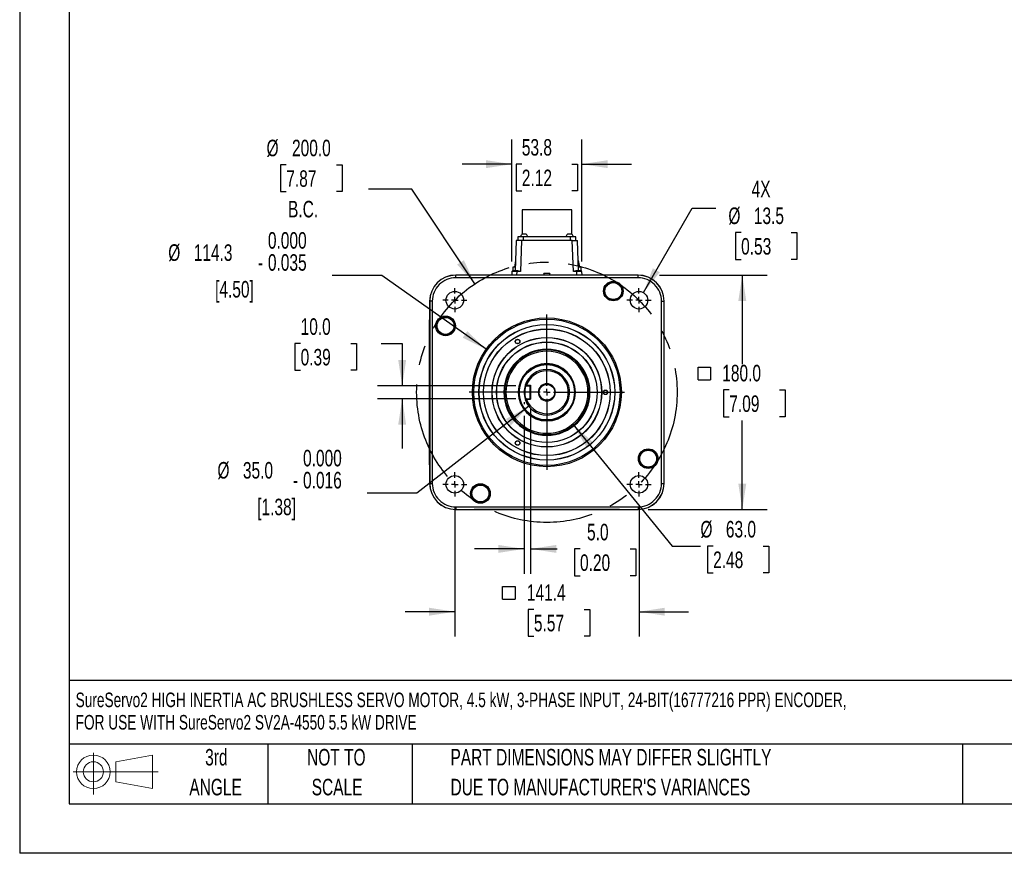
# Model space of a CAD drawing. Header units: millimetres. Extents: x 0 to 1676, y 0 to 1295.
# Tile 1 of 7: x 0 to 756, y 0 to 640. Entities that reach past the tile are written whole.
import ezdxf

# ---------------------------------------------------------------- set-up
doc = ezdxf.new("R2010")
doc.units = ezdxf.units.MM
doc.header["$LTSCALE"] = 6
doc.linetypes.add('CENTERX2', pattern=[20.32, 12.7, -2.54, 2.54, -2.54])
doc.layers.add('CENTER', color=40, linetype='CENTERX2')
doc.layers.add('SLD-DEFPOINTS', color=7, linetype='Continuous')
doc.layers.add('DIMENSIONS', color=140, linetype='Continuous', lineweight=25)
doc.layers.add('TEXT', color=140, linetype='Continuous', lineweight=25)
doc.styles.add('SLDTEXTSTYLE0', font='TXT', dxfattribs={"width": 0.7})
doc.dimstyles.new('SLDDIMSTYLE0', dxfattribs={"dimtxt": 12.948047, "dimasz": 19.812, "dimexe": 0, "dimexo": 0.0625, "dimgap": 3.237012, "dimtad": 0, "dimtih": 1, "dimtoh": 1, "dimrnd": 1e-09, "dimzin": 4, "dimdsep": 46, "dimtxsty": 'SLDTEXTSTYLE0', "dimsah": 1, "dimcen": 0, "dimadec": 0, "dimazin": 1, "dimtfac": 1, "dimtofl": 0, "dimtmove": 0, "dimatfit": 3, "dimfxl": 0, "dimfrac": 2, "dimtolj": 1, "dimtzin": 12, "dimarcsym": 0})
doc.dimstyles.new('SLDDIMSTYLE1', dxfattribs={"dimtxt": 12.948047, "dimasz": 19.812, "dimexe": 0, "dimexo": 0.0625, "dimgap": 3.237012, "dimtad": 0, "dimtih": 1, "dimtoh": 1, "dimrnd": 1e-09, "dimzin": 4, "dimdsep": 46, "dimtxsty": 'SLDTEXTSTYLE0', "dimsah": 1, "dimcen": 0.09, "dimadec": 0, "dimazin": 1, "dimtfac": 1, "dimtmove": 0, "dimatfit": 0, "dimfxl": 0, "dimfrac": 2, "dimtolj": 1, "dimtzin": 12, "dimarcsym": 0})
doc.dimstyles.new('SLDDIMSTYLE2', dxfattribs={"dimtxt": 12.948047, "dimasz": 19.812, "dimexe": 0, "dimexo": 0.0625, "dimgap": 3.237012, "dimtad": 0, "dimtih": 1, "dimtoh": 1, "dimrnd": 1e-09, "dimzin": 12, "dimdsep": 46, "dimtxsty": 'SLDTEXTSTYLE0', "dimsah": 1, "dimcen": 0.09, "dimadec": 0, "dimazin": 3, "dimtfac": 1, "dimtmove": 0, "dimatfit": 0, "dimfxl": 0, "dimfrac": 2, "dimtolj": 1, "dimtzin": 12, "dimarcsym": 0})
doc.dimstyles.new('SLDDIMSTYLE3', dxfattribs={"dimtxt": 12.948047, "dimasz": 19.812, "dimexe": 0, "dimexo": 0.0625, "dimgap": 3.237012, "dimtad": 0, "dimtih": 1, "dimtoh": 1, "dimrnd": 1e-09, "dimzin": 4, "dimdsep": 46, "dimtxsty": 'SLDTEXTSTYLE0', "dimsah": 1, "dimcen": 0, "dimadec": 0, "dimazin": 1, "dimtfac": 1, "dimtofl": 0, "dimtmove": 0, "dimatfit": 3, "dimfxl": 0, "dimfrac": 2, "dimtolj": 1, "dimtzin": 12, "dimarcsym": 0})
doc.dimstyles.new('SLDDIMSTYLE4', dxfattribs={"dimtxt": 12.948047, "dimasz": 19.812, "dimexe": 0, "dimexo": 0.0625, "dimgap": 3.237012, "dimtad": 0, "dimtih": 1, "dimtoh": 1, "dimrnd": 1e-09, "dimzin": 4, "dimdsep": 46, "dimtxsty": 'SLDTEXTSTYLE0', "dimsah": 1, "dimcen": 0.09, "dimadec": 0, "dimazin": 1, "dimtfac": 1, "dimtofl": 0, "dimtmove": 0, "dimatfit": 3, "dimfxl": 0, "dimfrac": 2, "dimtolj": 1, "dimtzin": 12, "dimarcsym": 0})
doc.dimstyles.new('SLDDIMSTYLE5', dxfattribs={"dimtxt": 12.948047, "dimasz": 19.812, "dimexe": 0, "dimexo": 0.0625, "dimgap": 3.237012, "dimtad": 0, "dimtih": 1, "dimtoh": 1, "dimrnd": 1e-09, "dimzin": 12, "dimdsep": 46, "dimtxsty": 'SLDTEXTSTYLE0', "dimsah": 1, "dimcen": 0, "dimadec": 0, "dimazin": 3, "dimtfac": 1, "dimtofl": 0, "dimtmove": 0, "dimatfit": 3, "dimfxl": 0, "dimfrac": 2, "dimtolj": 1, "dimtzin": 12, "dimarcsym": 0})
doc.dimstyles.new('SLDDIMSTYLE6', dxfattribs={"dimtxt": 12.948047, "dimasz": 19.812, "dimexe": 0, "dimexo": 0.0625, "dimgap": 3.237012, "dimtad": 0, "dimtih": 1, "dimtoh": 1, "dimrnd": 1e-09, "dimzin": 4, "dimdsep": 46, "dimtxsty": 'SLDTEXTSTYLE0', "dimsah": 1, "dimcen": 0, "dimadec": 0, "dimazin": 1, "dimtol": 1, "dimtm": 0.016, "dimtfac": 1, "dimtdec": 3, "dimtofl": 0, "dimtmove": 0, "dimatfit": 3, "dimfxl": 0, "dimfrac": 2, "dimtolj": 1, "dimtzin": 0, "dimarcsym": 0})
doc.dimstyles.new('SLDDIMSTYLE7', dxfattribs={"dimtxt": 12.948047, "dimasz": 19.812, "dimexe": 0, "dimexo": 0.0625, "dimgap": 3.237012, "dimtad": 0, "dimtih": 1, "dimtoh": 1, "dimrnd": 1e-09, "dimzin": 12, "dimdsep": 46, "dimtxsty": 'SLDTEXTSTYLE0', "dimsah": 1, "dimcen": 0, "dimadec": 0, "dimazin": 3, "dimtol": 1, "dimtm": 0.035, "dimtfac": 1, "dimtdec": 3, "dimtofl": 0, "dimtmove": 0, "dimatfit": 3, "dimfxl": 0, "dimfrac": 2, "dimtolj": 1, "dimtzin": 0, "dimarcsym": 0})

# ---------------------------------------------------------------- blocks, each defined once
blk = doc.blocks.new('Block11')
at = {"color": 7, "linetype": 'Continuous', "lineweight": 18}
for p, q in [((15.53, 31.86), (15.53, 0)), ((32.88, 25), (61.05, 30.19)), ((32.88, 9.58), (32.88, 25)), ((61.05, 30.19), (61.05, 4.39)), ((0, 17.29), (65.24, 17.29)), ((32.88, 9.58), (61.05, 4.39))]:
    blk.add_line(p, q, dxfattribs=at)
for radius in [12.9, 7.71]:
    blk.add_circle((15.53, 17.29), radius, dxfattribs=at)
blk = doc.blocks.new('Block12')
at = {"layer": 'SLD-DEFPOINTS'}
blk.add_blockref('Block11', (0, 0), dxfattribs=at)
blk = doc.blocks.new('SW_NOTE_0')
at = {"layer": 'TEXT', "color": 0, "linetype": 'CENTERX2', "lineweight": 18, "attachment_point": 1, "style": 'SLDTEXTSTYLE0'}
for s, insert, char_height in [('SureServo2 HIGH INERTIA AC BRUSHLESS SERVO MOTOR, 4.5 kW, 3-PHASE INPUT, 24-BIT(16777216 PPR) ENCODER,', (0, 14.45), 11.20954), ('FOR USE WITH SureServo2 SV2A-4550 5.5 kW DRIVE', (0, -2.76), 11.2095)]:
    blk.add_mtext(s, dxfattribs=dict(at, insert=insert, char_height=char_height))
blk = doc.blocks.new('SW_NOTE_0_3')
at = {"layer": 'TEXT', "color": 0, "linetype": 'CENTERX2', "lineweight": 18, "char_height": 12.7, "attachment_point": 1, "style": 'SLDTEXTSTYLE0'}
for s, insert in [('PART DIMENSIONS MAY DIFFER SLIGHTLY', (0, 16.37)), ("DUE TO MANUFACTURER'S VARIANCES", (0, -6.56))]:
    blk.add_mtext(s, dxfattribs=dict(at, insert=insert))
blk = doc.blocks.new('SW_NOTE_0_4')
at = {"layer": 'TEXT', "color": 0, "linetype": 'CENTERX2', "lineweight": 18, "char_height": 12.7, "attachment_point": 2, "style": 'SLDTEXTSTYLE0'}
for s, insert in [('NOT TO', (31.55, 16.37)), ('SCALE', (32.13, -6.56))]:
    blk.add_mtext(s, dxfattribs=dict(at, insert=insert))
blk = doc.blocks.new('SW_NOTE_0_5')
at = {"layer": 'TEXT', "color": 0, "linetype": 'CENTERX2', "lineweight": 18, "char_height": 12.7, "attachment_point": 2, "style": 'SLDTEXTSTYLE0'}
for s, insert in [('3rd', (13.89, 16.37)), ('ANGLE', (13.31, -6.56))]:
    blk.add_mtext(s, dxfattribs=dict(at, insert=insert))
blk = doc.blocks.new('_D')
at = {"layer": 'DIMENSIONS'}
for p, q in [((204.67, 528.86), (200.32, 528.86)), ((200.32, 528.86), (200.32, 508.28)), ((243.15, 528.86), (247.49, 528.86)), ((247.49, 528.86), (247.49, 508.28)), ((200.32, 508.28), (204.67, 508.28)), ((247.49, 508.28), (243.15, 508.28)), ((301.17, 510.05), (267.83, 510.05)), ((349.4, 437.43), (301.17, 510.05))]:
    blk.add_line(p, q, dxfattribs=at)
blk.add_solid([(349.4, 437.43), (340.98, 455.62), (335.9, 452.25)], dxfattribs=at)
at = {"layer": 'DIMENSIONS', "char_height": 12.7, "attachment_point": 1, "style": 'SLDTEXTSTYLE0'}
for s, insert in [('%%c', (189.51, 548.13)), ('200.0', (209.06, 548.13)), ('7.87', (204.67, 524.65)), ('B.C.', (206.02, 501.17))]:
    blk.add_mtext(s, dxfattribs=dict(at, insert=insert))
blk = doc.blocks.new('_D_1')
at = {"layer": 'DIMENSIONS'}
for p, q in [((387.22, 346.52), (387.22, 345.12)), ((392.22, 341.73), (392.22, 214.79)), ((387.22, 335.97), (387.22, 214.79)), ((387.22, 233.84), (349.12, 233.84)), ((392.22, 233.84), (412.59, 233.84)), ((430.14, 233.84), (425.79, 233.84)), ((425.79, 233.84), (425.79, 213.26)), ((468.62, 233.84), (472.96, 233.84)), ((472.96, 233.84), (472.96, 213.26)), ((425.79, 213.26), (430.14, 213.26)), ((472.96, 213.26), (468.62, 213.26))]:
    blk.add_line(p, q, dxfattribs=at)
for points in [[(387.22, 233.84), (367.4, 236.89), (367.4, 230.79)], [(392.22, 233.84), (412.03, 230.79), (412.03, 236.89)]]:
    blk.add_solid(points, dxfattribs=at)
at = {"layer": 'DIMENSIONS', "char_height": 12.7, "attachment_point": 1, "style": 'SLDTEXTSTYLE0'}
for s, insert in [('5.0', (435.53, 253.11)), ('0.20', (430.14, 229.63))]:
    blk.add_mtext(s, dxfattribs=dict(at, insert=insert))
blk = doc.blocks.new('SW_SYMBOL_MOD_BOX')
at = {"layer": 'DIMENSIONS', "color": 0}
for p, q in [((1200, 1200), (1200, 4800)), ((1200, 4800), (4800, 4800)), ((4800, 4800), (4800, 1200)), ((1200, 1200), (4800, 1200))]:
    blk.add_line(p, q, dxfattribs=at)
blk = doc.blocks.new('_D_2')
at = {"layer": 'DIMENSIONS'}
for p, q in [((334.01, 266.52), (334.01, 166.54)), ((475.43, 266.52), (475.43, 166.54)), ((334.01, 185.59), (295.91, 185.59)), ((394.74, 187.41), (390.39, 187.41)), ((390.39, 187.41), (390.39, 166.84)), ((433.21, 187.41), (437.56, 187.41)), ((437.56, 187.41), (437.56, 166.84)), ((475.43, 185.59), (513.53, 185.59)), ((390.39, 166.84), (394.74, 166.84)), ((437.56, 166.84), (433.21, 166.84))]:
    blk.add_line(p, q, dxfattribs=at)
for points in [[(334.01, 185.59), (314.19, 188.64), (314.19, 182.54)], [(475.43, 185.59), (495.24, 182.54), (495.24, 188.64)]]:
    blk.add_solid(points, dxfattribs=at)
at = {"layer": 'DIMENSIONS', "xscale": 0.002688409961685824, "yscale": 0.002688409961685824, "zscale": 0.002688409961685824}
blk.add_blockref('SW_SYMBOL_MOD_BOX', (367.52, 192.03), dxfattribs=at)
at = {"layer": 'DIMENSIONS', "char_height": 12.7, "attachment_point": 1, "style": 'SLDTEXTSTYLE0'}
for s, insert in [('141.4', (389.35, 206.68)), ('5.57', (394.74, 183.21))]:
    blk.add_mtext(s, dxfattribs=dict(at, insert=insert))
blk = doc.blocks.new('_D_3')
at = {"layer": 'DIMENSIONS'}
for p, q in [((424.6, 329.71), (500.86, 236.05)), ((500.86, 236.05), (522.57, 236.05)), ((532.35, 236.05), (528, 236.05)), ((528, 236.05), (528, 215.47)), ((570.83, 236.05), (575.17, 236.05)), ((575.17, 236.05), (575.17, 215.47)), ((528, 215.47), (532.35, 215.47)), ((575.17, 215.47), (570.83, 215.47))]:
    blk.add_line(p, q, dxfattribs=at)
blk.add_solid([(424.6, 329.71), (434.75, 312.42), (439.48, 316.27)], dxfattribs=at)
at = {"layer": 'DIMENSIONS', "char_height": 12.7, "attachment_point": 1, "style": 'SLDTEXTSTYLE0'}
for s, insert in [('%%c', (522.57, 255.32)), ('63.0', (542.12, 255.32)), ('2.48', (532.35, 231.84))]:
    blk.add_mtext(s, dxfattribs=dict(at, insert=insert))
blk = doc.blocks.new('_D_4')
at = {"layer": 'DIMENSIONS'}
for p, q in [((491.14, 444.14), (573.77, 444.14)), ((554.72, 444.14), (554.72, 375.79)), ((544.74, 355.96), (540.39, 355.96)), ((540.39, 355.96), (540.39, 335.38)), ((583.21, 355.96), (587.56, 355.96)), ((587.56, 355.96), (587.56, 335.38)), ((540.39, 335.38), (544.74, 335.38)), ((587.56, 335.38), (583.21, 335.38)), ((554.72, 264.14), (554.72, 332.48)), ((482.34, 264.14), (573.77, 264.14))]:
    blk.add_line(p, q, dxfattribs=at)
for points in [[(554.72, 444.14), (551.67, 424.33), (557.76, 424.33)], [(554.72, 264.14), (557.76, 283.95), (551.67, 283.95)]]:
    blk.add_solid(points, dxfattribs=at)
at = {"layer": 'DIMENSIONS', "xscale": 0.002688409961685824, "yscale": 0.002688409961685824, "zscale": 0.002688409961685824}
blk.add_blockref('SW_SYMBOL_MOD_BOX', (517.52, 360.57), dxfattribs=at)
at = {"layer": 'DIMENSIONS', "char_height": 12.7, "attachment_point": 1, "style": 'SLDTEXTSTYLE0'}
for s, insert in [('180.0', (539.35, 375.23)), ('7.09', (544.74, 351.75))]:
    blk.add_mtext(s, dxfattribs=dict(at, insert=insert))
blk = doc.blocks.new('_D_5')
at = {"layer": 'DIMENSIONS'}
for p, q in [((478.8, 430.69), (516.27, 495.6)), ((516.27, 495.6), (534.52, 495.6)), ((553.82, 476.8), (549.47, 476.8)), ((549.47, 476.8), (549.47, 456.22)), ((592.29, 476.8), (596.64, 476.8)), ((596.64, 476.8), (596.64, 456.22)), ((549.47, 456.22), (553.82, 456.22)), ((596.64, 456.22), (592.29, 456.22))]:
    blk.add_line(p, q, dxfattribs=at)
blk.add_solid([(478.8, 430.69), (491.35, 446.33), (486.07, 449.38)], dxfattribs=at)
at = {"layer": 'DIMENSIONS', "char_height": 12.7, "attachment_point": 1, "style": 'SLDTEXTSTYLE0'}
for s, insert in [('4X', (561.87, 516.64)), ('%%c', (544.04, 496.07)), ('13.5', (563.59, 496.07)), ('0.53', (553.82, 472.59))]:
    blk.add_mtext(s, dxfattribs=dict(at, insert=insert))
blk = doc.blocks.new('_D_6')
at = {"layer": 'DIMENSIONS'}
for p, q in [((377.82, 454.48), (377.82, 548.42)), ((431.61, 454.48), (431.61, 548.42)), ((377.82, 529.37), (339.72, 529.37)), ((385.48, 529.37), (381.13, 529.37)), ((381.13, 529.37), (381.13, 508.79)), ((423.95, 529.37), (428.3, 529.37)), ((428.3, 529.37), (428.3, 508.79)), ((431.61, 529.37), (469.71, 529.37)), ((381.13, 508.79), (385.48, 508.79)), ((428.3, 508.79), (423.95, 508.79))]:
    blk.add_line(p, q, dxfattribs=at)
for points in [[(377.82, 529.37), (358.01, 532.41), (358.01, 526.32)], [(431.61, 529.37), (451.42, 526.32), (451.42, 532.41)]]:
    blk.add_solid(points, dxfattribs=at)
at = {"layer": 'DIMENSIONS', "char_height": 12.7, "attachment_point": 1, "style": 'SLDTEXTSTYLE0'}
for s, insert in [('53.8', (385.48, 548.64)), ('2.12', (385.48, 525.16))]:
    blk.add_mtext(s, dxfattribs=dict(at, insert=insert))
blk = doc.blocks.new('_D_7')
at = {"layer": 'DIMENSIONS'}
for p, q in [((215.67, 391.68), (211.32, 391.68)), ((211.32, 391.68), (211.32, 371.1)), ((254.14, 391.68), (258.49, 391.68)), ((258.49, 391.68), (258.49, 371.1)), ((277.49, 391.68), (293.64, 391.68)), ((293.64, 391.68), (293.64, 359.14)), ((211.32, 371.1), (215.67, 371.1)), ((258.49, 371.1), (254.14, 371.1)), ((380.82, 359.14), (274.59, 359.14)), ((380.82, 349.14), (274.59, 349.14)), ((293.64, 349.14), (293.64, 311.04))]:
    blk.add_line(p, q, dxfattribs=at)
for points in [[(293.64, 359.14), (296.68, 378.95), (290.59, 378.95)], [(293.64, 349.14), (290.59, 329.33), (296.68, 329.33)]]:
    blk.add_solid(points, dxfattribs=at)
at = {"layer": 'DIMENSIONS', "char_height": 12.7, "attachment_point": 1, "style": 'SLDTEXTSTYLE0'}
for s, insert in [('10.0', (215.67, 410.95)), ('0.39', (215.67, 387.47))]:
    blk.add_mtext(s, dxfattribs=dict(at, insert=insert))
blk = doc.blocks.new('_D_8')
at = {"layer": 'DIMENSIONS'}
for p, q in [((390.9, 343.4), (304.87, 276.59)), ((304.87, 276.59), (266.77, 276.59))]:
    blk.add_line(p, q, dxfattribs=at)
blk.add_solid([(390.9, 343.4), (373.38, 333.66), (377.12, 328.84)], dxfattribs=at)
at = {"layer": 'DIMENSIONS', "char_height": 12.7, "attachment_point": 1, "style": 'SLDTEXTSTYLE0'}
for s, insert in [('0.000', (217.53, 309.94)), ('%%c', (151.81, 300.58)), ('35.0', (171.36, 300.58)), ('0.016', (217.53, 293)), ('-', (209.84, 293)), ('[1.38]', (182.36, 272.43))]:
    blk.add_mtext(s, dxfattribs=dict(at, insert=insert))
blk = doc.blocks.new('_D_9')
at = {"layer": 'DIMENSIONS'}
for p, q in [((277.9, 443.79), (239.8, 443.79)), ((358.05, 387.13), (277.9, 443.79))]:
    blk.add_line(p, q, dxfattribs=at)
blk.add_solid([(358.05, 387.13), (343.63, 401.05), (340.11, 396.08)], dxfattribs=at)
at = {"layer": 'DIMENSIONS', "char_height": 12.7, "attachment_point": 1, "style": 'SLDTEXTSTYLE0'}
for s, insert in [('0.000', (190.55, 477.15)), ('%%c', (114.06, 467.79)), ('114.3', (133.61, 467.79)), ('0.035', (190.55, 460.21)), ('-', (182.86, 460.21)), ('[4.50]', (150, 439.63))]:
    blk.add_mtext(s, dxfattribs=dict(at, insert=insert))
blk = doc.blocks.new('SW_CENTERMARKSYMBOL_0')
at = {"layer": 'CENTER', "color": 0}
for p, q in [((0, 5.08), (0, 59.69)), ((-5.08, 0), (-59.69, 0)), ((0, 0), (-2.54, 0)), ((0, 0), (0, 2.54)), ((0, 0), (0, -2.54)), ((0, 0), (2.54, 0)), ((5.08, 0), (59.69, 0)), ((0, -5.08), (0, -59.69))]:
    blk.add_line(p, q, dxfattribs=at)
blk = doc.blocks.new('SW_CENTERMARKSYMBOL_1')
at = {"layer": 'CENTER', "color": 0}
for p, q in [((0, 5.08), (0, 9.29)), ((-5.08, 0), (-9.29, 0)), ((0, 0), (-2.54, 0)), ((0, 0), (0, 2.54)), ((0, 0), (0, -2.54)), ((0, 0), (2.54, 0)), ((5.08, 0), (9.29, 0)), ((0, -5.08), (0, -9.29))]:
    blk.add_line(p, q, dxfattribs=at)
blk = doc.blocks.new('SW_CENTERMARKSYMBOL_2')
at = {"layer": 'CENTER', "color": 0}
for p, q in [((0, 5.08), (0, 9.29)), ((-5.08, 0), (-9.29, 0)), ((0, 0), (-2.54, 0)), ((0, 0), (0, 2.54)), ((0, 0), (0, -2.54)), ((0, 0), (2.54, 0)), ((5.08, 0), (9.29, 0)), ((0, -5.08), (0, -9.29))]:
    blk.add_line(p, q, dxfattribs=at)
blk = doc.blocks.new('SW_CENTERMARKSYMBOL_3')
at = {"layer": 'CENTER', "color": 0}
for p, q in [((0, 5.08), (0, 9.29)), ((-5.08, 0), (-9.29, 0)), ((0, 0), (-2.54, 0)), ((0, 0), (0, 2.54)), ((0, 0), (0, -2.54)), ((0, 0), (2.54, 0)), ((5.08, 0), (9.29, 0)), ((0, -5.08), (0, -9.29))]:
    blk.add_line(p, q, dxfattribs=at)
blk = doc.blocks.new('SW_CENTERMARKSYMBOL_4')
at = {"layer": 'CENTER', "color": 0}
for p, q in [((0, 5.08), (0, 9.29)), ((-5.08, 0), (-9.29, 0)), ((0, 0), (-2.54, 0)), ((0, 0), (0, 2.54)), ((0, 0), (0, -2.54)), ((0, 0), (2.54, 0)), ((5.08, 0), (9.29, 0)), ((0, -5.08), (0, -9.29))]:
    blk.add_line(p, q, dxfattribs=at)

msp = doc.modelspace()

# ---------------------------------------------------------------- linework, layer by layer
at = {"color": 7, "linetype": 'Continuous'}
for p in [(0.015, 1295.416), (1676.415, 0.016)]:
    msp.add_line(p, (0.015, 0.016), dxfattribs=at)
for p, q in [((385.676, 494.158), (385.676, 475.538)), ((404.716, 494.158), (385.676, 494.158)), ((423.756, 494.158), (404.716, 494.158)), ((423.756, 475.538), (423.756, 494.158)), ((381.216, 470.838), (380.395, 447.338)), ((385.214, 470.838), (381.216, 470.838)), ((382.491, 473.538), (382.491, 470.838)), ((386.491, 473.538), (382.491, 473.538)), ((385.214, 470.838), (384.376, 446.855)), ((424.218, 470.838), (385.214, 470.838)), ((388.906, 475.538), (385.606, 475.538)), ((422.941, 473.538), (386.491, 473.538)), ((386.491, 473.538), (386.491, 470.838)), ((423.826, 475.538), (420.526, 475.538)), ((422.941, 470.838), (422.941, 473.538)), ((426.941, 473.538), (422.941, 473.538)), ((425.056, 446.855), (424.218, 470.838)), ((424.218, 470.838), (428.216, 470.838)), ((426.941, 470.838), (426.941, 473.538)), ((429.037, 447.338), (428.216, 470.838)), ((380.675, 455.338), (379.763, 450.338)), ((428.757, 455.338), (429.669, 450.338)), ((377.821, 446.855), (377.726, 444.138)), ((381.819, 447.338), (378.321, 447.338)), ((378.466, 450.338), (378.466, 447.338)), ((380.5, 450.338), (378.466, 450.338)), ((381.724, 444.138), (381.819, 446.855)), ((382.488, 447.338), (381.819, 447.338)), ((381.819, 446.855), (381.819, 447.338)), ((384.376, 446.855), (381.819, 446.855)), ((427.613, 446.855), (425.056, 446.855)), ((427.613, 447.338), (426.944, 447.338)), ((427.613, 446.855), (427.613, 447.338)), ((431.111, 447.338), (427.613, 447.338)), ((427.708, 444.138), (427.613, 446.855)), ((430.966, 450.338), (428.932, 450.338)), ((430.966, 447.338), (430.966, 450.338)), ((431.706, 444.138), (431.611, 446.855)), ((334.747, 444.107), (334.716, 444.138)), ((349.016, 444.138), (334.716, 444.138)), ((474.685, 444.107), (334.747, 444.107)), ((334.747, 442.106), (334.747, 444.107)), ((474.685, 442.106), (334.747, 442.106)), ((460.416, 444.138), (349.016, 444.138)), ((407.037, 445.358), (402.395, 445.358)), ((402.916, 444.138), (402.395, 445.358)), ((407.037, 445.358), (406.516, 444.138)), ((474.716, 444.138), (460.416, 444.138)), ((474.685, 444.107), (474.716, 444.138)), ((474.685, 442.106), (474.685, 444.107)), ((314.716, 424.138), (314.747, 424.107)), ((314.716, 424.138), (314.716, 409.838)), ((314.747, 424.107), (314.747, 284.169)), ((316.747, 424.107), (314.747, 424.107)), ((316.747, 424.107), (316.747, 284.169)), ((492.685, 284.169), (492.685, 424.107)), ((492.685, 424.107), (494.685, 424.107)), ((494.685, 424.107), (494.716, 424.138)), ((494.685, 284.169), (494.685, 424.107)), ((494.716, 409.838), (494.716, 424.138)), ((314.716, 395.138), (314.716, 409.838)), ((494.716, 405.138), (494.716, 409.838)), ((494.716, 400.138), (494.716, 405.138)), ((314.716, 390.138), (314.716, 395.138)), ((494.716, 395.138), (494.716, 400.138)), ((494.716, 390.138), (494.716, 395.138)), ((314.716, 385.138), (314.716, 390.138)), ((494.716, 385.138), (494.716, 390.138)), ((314.716, 380.138), (314.716, 385.138)), ((314.716, 375.138), (314.716, 380.138)), ((494.716, 380.138), (494.716, 385.138)), ((494.716, 375.138), (494.716, 380.138)), ((314.716, 370.138), (314.716, 375.138)), ((494.716, 370.138), (494.716, 375.138)), ((314.716, 338.138), (314.716, 370.138)), ((494.716, 338.138), (494.716, 370.138)), ((388.093, 359.615), (388.438, 359.138)), ((388.095, 359.617), (389.157, 359.632)), ((388.438, 359.138), (389.185, 359.138)), ((389.157, 359.633), (391.716, 359.638)), ((389.185, 359.138), (389.157, 359.635)), ((389.185, 359.138), (391.716, 359.138)), ((391.716, 359.138), (391.716, 359.638)), ((391.716, 359.138), (391.716, 349.138)), ((392.216, 358.931), (392.216, 349.345)), ((388.438, 349.138), (388.094, 348.662)), ((389.158, 348.642), (388.095, 348.661)), ((389.185, 349.138), (388.438, 349.138)), ((389.185, 349.138), (389.157, 348.64)), ((391.716, 348.638), (389.157, 348.64)), ((389.185, 349.138), (391.716, 349.138)), ((391.716, 348.638), (391.716, 349.138)), ((314.716, 333.138), (314.716, 338.138)), ((314.716, 328.138), (314.716, 333.138)), ((494.716, 333.138), (494.716, 338.138)), ((494.716, 328.138), (494.716, 333.138)), ((314.716, 323.138), (314.716, 328.138)), ((494.716, 323.138), (494.716, 328.138)), ((314.716, 318.138), (314.716, 323.138)), ((314.716, 313.138), (314.716, 318.138)), ((494.716, 318.138), (494.716, 323.138)), ((494.716, 313.138), (494.716, 318.138)), ((314.716, 308.138), (314.716, 313.138)), ((494.716, 298.438), (494.716, 313.138)), ((314.716, 303.138), (314.716, 308.138)), ((314.716, 298.438), (314.716, 303.138)), ((314.716, 298.438), (314.716, 284.138)), ((494.716, 284.138), (494.716, 298.438)), ((314.747, 284.169), (314.716, 284.138)), ((314.747, 284.169), (316.747, 284.169)), ((492.685, 284.169), (494.685, 284.169)), ((494.685, 284.169), (494.716, 284.138)), ((334.747, 266.169), (474.685, 266.169)), ((334.747, 266.169), (334.747, 264.169)), ((474.685, 266.169), (474.685, 264.169)), ((334.716, 264.138), (334.747, 264.169)), ((334.716, 264.138), (349.016, 264.138)), ((334.747, 264.169), (474.685, 264.169)), ((363.716, 264.138), (349.016, 264.138)), ((368.716, 264.138), (363.716, 264.138)), ((373.716, 264.138), (368.716, 264.138)), ((378.716, 264.138), (373.716, 264.138)), ((383.716, 264.138), (378.716, 264.138)), ((388.716, 264.138), (383.716, 264.138)), ((420.716, 264.138), (388.716, 264.138)), ((425.716, 264.138), (420.716, 264.138)), ((430.716, 264.138), (425.716, 264.138)), ((435.716, 264.138), (430.716, 264.138)), ((440.716, 264.138), (435.716, 264.138)), ((445.716, 264.138), (440.716, 264.138)), ((450.716, 264.138), (445.716, 264.138)), ((455.716, 264.138), (450.716, 264.138)), ((460.416, 264.138), (455.716, 264.138)), ((460.416, 264.138), (474.716, 264.138)), ((474.685, 264.169), (474.716, 264.138))]:
    msp.add_line(p, q)
at = {"flags": 128}
for points in [[(391.716, 359.638), (391.843, 359.621), (391.949, 359.569), (392.019, 359.502), (392.087, 359.405), (392.179, 359.196), (392.216, 358.931)], [(392.216, 349.345), (392.167, 349.041), (392.049, 348.817), (391.974, 348.739), (391.889, 348.682), (391.805, 348.65), (391.716, 348.639)]]:
    msp.add_lwpolyline(points, dxfattribs=at)
for centre, radius in [((455.716, 431.907), 7.524), ((455.716, 431.907), 7), ((455.716, 431.907), 6.5), ((334.005, 424.849), 6.75), ((475.427, 424.849), 6.75), ((326.947, 405.138), 7.524), ((326.947, 405.138), 7), ((326.947, 405.138), 6.5), ((404.716, 354.138), 57.15), ((404.716, 354.138), 56.15), ((404.716, 354.138), 52.15), ((404.716, 354.138), 52.045), ((404.716, 354.138), 48.65), ((404.716, 354.138), 48.545), ((404.716, 354.138), 42.105), ((404.716, 354.138), 42), ((382.216, 393.109), 1.75), ((382.216, 393.109), 1.619), ((404.716, 354.138), 38.605), ((404.716, 354.138), 38.5), ((404.716, 354.138), 21.25), ((404.716, 354.138), 6), ((449.716, 354.138), 1.75), ((449.716, 354.138), 1.619), ((382.216, 315.167), 1.75), ((382.216, 315.167), 1.619), ((482.485, 303.138), 7.524), ((482.485, 303.138), 7), ((482.485, 303.138), 6.5), ((334.005, 283.427), 6.75), ((475.427, 283.427), 6.75), ((353.716, 276.369), 7.524), ((353.716, 276.369), 7), ((353.716, 276.369), 6.5)]:
    msp.add_circle(centre, radius)
for centre, radius, start, end in [((387.005, 473.466), 2.5, 124.027171, 178.351241), ((387.507, 473.466), 2.5, 1.648759, 55.972829), ((421.925, 473.466), 2.5, 124.027171, 178.351241), ((422.427, 473.466), 2.5, 1.648759, 55.972829), ((378.321, 446.838), 0.5, 89.997761, 177.999946), ((379.82, 213.612), 233.252, 89.509015, 90.490987), ((381.417, 439.212), 8.196, 68.836824, 82.493713), ((428.015, 439.212), 8.196, 97.506464, 111.163031), ((429.612, 213.606), 233.258, 89.509031, 90.490974), ((431.125, 446.878), 0.46, 28.0298, 91.69031), ((334.747, 424.107), 20, 90, 180), ((334.747, 424.107), 18, 89.999976, 180.000024), ((474.685, 424.107), 20, 0, 90), ((474.685, 424.107), 18, 359.999976, 90.000024), ((404.716, 354.138), 33.077, 0, 180), ((404.716, 354.138), 32.5, 0, 180), ((404.716, 354.138), 31.5, 0, 180), ((404.716, 354.138), 22, 0, 180), ((404.716, 354.138), 21.491, 90, 270), ((404.716, 354.138), 17.5, 198.238388, 90), ((404.716, 354.138), 17.5, 90, 161.756649), ((404.716, 354.138), 16.5, 89.999042, 160.548969), ((404.716, 354.138), 16.5, 199.454498, 89.999645), ((404.716, 354.138), 21.491, 270, 90), ((404.698, 354.14), 17.482, 162.143716, 197.588794), ((405.503, 354.142), 17.782, 164.927731, 195.999604), ((391.716, 358.638), 0.5, 0, 90), ((404.716, 354.138), 6.577, 90, 270), ((404.716, 354.138), 6.577, 270, 90), ((404.716, 354.138), 33.077, 180, 0), ((404.716, 354.138), 32.5, 180, 0), ((404.716, 354.138), 31.5, 180, 0), ((404.716, 354.138), 22, 180, 0), ((391.716, 349.638), 0.5, 270, 0), ((334.747, 284.169), 20, 180.000009, 270), ((334.747, 284.169), 18, 179.999976, 270.000024), ((474.685, 284.169), 18, 269.999976, 0.000024), ((474.685, 284.169), 20, 270, 360)]:
    msp.add_arc(centre, radius, start, end)
at = {"color": 179, "linetype": 'Continuous', "lineweight": 18}
msp.add_arc((404.716, 354.138), 21, 162.036175, 197.96218, dxfattribs=at)
for centre, major_axis in [((334.716, 424.138), (14.142, -14.142)), ((474.716, 424.138), (-14.142, -14.142)), ((334.716, 284.138), (14.142, 14.142)), ((474.716, 284.138), (-14.142, 14.142))]:
    msp.add_ellipse(centre, major_axis=major_axis, ratio=0.999997, start_param=2.356196, end_param=3.9269893)
at = {"layer": 'CENTER'}
msp.add_circle((404.716, 354.138), 99.985, dxfattribs=at)
at = {"layer": 'TEXT'}
for p, q in [((38.1, 1257.3), (38.1, 38.1)), ((1638.3, 132.757), (38.1, 132.757)), ((1638.3, 83.82), (38.1, 83.82)), ((190.5, 83.82), (190.5, 38.1)), ((301.27, 83.82), (301.27, 38.1)), ((723.879, 83.82), (723.879, 38.1)), ((38.1, 38.1), (1638.3, 38.1))]:
    msp.add_line(p, q, dxfattribs=at)

# ---------------------------------------------------------------- block references
at = {"layer": 'CENTER'}
for name, p in [('SW_CENTERMARKSYMBOL_2', (334.005, 424.849)), ('SW_CENTERMARKSYMBOL_1', (475.427, 424.849)), ('SW_CENTERMARKSYMBOL_0', (404.716, 354.138)), ('SW_CENTERMARKSYMBOL_3', (334.005, 283.427)), ('SW_CENTERMARKSYMBOL_4', (475.427, 283.427))]:
    msp.add_blockref(name, p, dxfattribs=at)
at = {"layer": 'SLD-DEFPOINTS'}
msp.add_blockref('Block12', (41.028, 45.323), dxfattribs=at)
at = {"layer": 'TEXT', "linetype": 'CENTERX2', "lineweight": 18}
for name, p in [('SW_NOTE_0', (42.952, 109.051)), ('SW_NOTE_0_5', (137.084, 63.813)), ('SW_NOTE_0_4', (211.543, 63.813)), ('SW_NOTE_0_3', (330.716, 63.813))]:
    msp.add_blockref(name, p, dxfattribs=at)

# ---------------------------------------------------------------- dimensions: what is measured, and where the dimension line sits
at = {"layer": 'DIMENSIONS'}
for p1, p2, text, dimstyle, picture, middle in [((460.031, 270.848), (349.402, 437.428), '<>\\PB.C.', 'SLDDIMSTYLE0', '_D', (223.909, 518.567)), ((472.052, 419.003), (478.802, 430.694), '4X\\P<>', 'SLDDIMSTYLE5', '_D_5', (573.057, 487.086)), ((451.382, 321.147), (358.05, 387.129), '<>\\P[4.50]', 'SLDDIMSTYLE7', '_D_9', (176.928, 450.485)), ((418.537, 364.873), (390.895, 343.403), '<>\\P[1.38]', 'SLDDIMSTYLE6', '_D_8', (209.293, 283.277))]:
    dim = msp.add_diameter_dim_2p(p1=p1, p2=p2, text=text, dimstyle=dimstyle, dxfattribs=at)
    dim.commit()
    dim.dimension.update_dxf_attribs({"geometry": picture, "text_midpoint": middle, "dimtype": 163})
for base, p1, p2, angle, dimstyle, picture, middle in [((431.611, 529.367), (377.821, 446.855), (431.611, 446.855), 0, 'SLDDIMSTYLE2', '_D_6', (404.716, 529.367)), ((293.637, 349.138), (388.438, 359.138), (388.438, 349.138), 270.00003, 'SLDDIMSTYLE1', '_D_7', (293.637, 391.676))]:
    dim = msp.add_linear_dim(base=base, p1=p1, p2=p2, angle=angle, dimstyle=dimstyle, dxfattribs=at)
    dim.commit()
    dim.dimension.update_dxf_attribs({"geometry": picture, "text_midpoint": middle, "dimtype": 160})
dim = msp.add_linear_dim(base=(554.716, 444.138), p1=(474.716, 264.138), p2=(474.716, 444.138), angle=90, text='{\\fGDT;o}<>', dimstyle='SLDDIMSTYLE4', dxfattribs=at)
dim.commit()
dim.dimension.update_dxf_attribs({"geometry": '_D_4', "text_midpoint": (554.716, 354.138), "dimtype": 160})
dim = msp.add_diameter_dim_2p(p1=(384.827, 378.565), p2=(424.605, 329.711), dimstyle='SLDDIMSTYLE3', dxfattribs=at)
dim.commit()
dim.dimension.update_dxf_attribs({"geometry": '_D_3', "text_midpoint": (551.588, 236.05), "dimtype": 163})
dim = msp.add_linear_dim(base=(387.216, 233.842), p1=(392.216, 349.345), p2=(387.216, 354.138), dimstyle='SLDDIMSTYLE1', dxfattribs=at)
dim.commit()
dim.dimension.update_dxf_attribs({"geometry": '_D_1', "text_midpoint": (449.378, 233.842), "dimtype": 160})
dim = msp.add_linear_dim(base=(475.427, 185.592), p1=(334.005, 274.137), p2=(475.427, 274.137), text='{\\fGDT;o}<>', dimstyle='SLDDIMSTYLE2', dxfattribs=at)
dim.commit()
dim.dimension.update_dxf_attribs({"geometry": '_D_2', "text_midpoint": (404.716, 185.592), "dimtype": 160})

doc.saveas('drawing.dxf')
